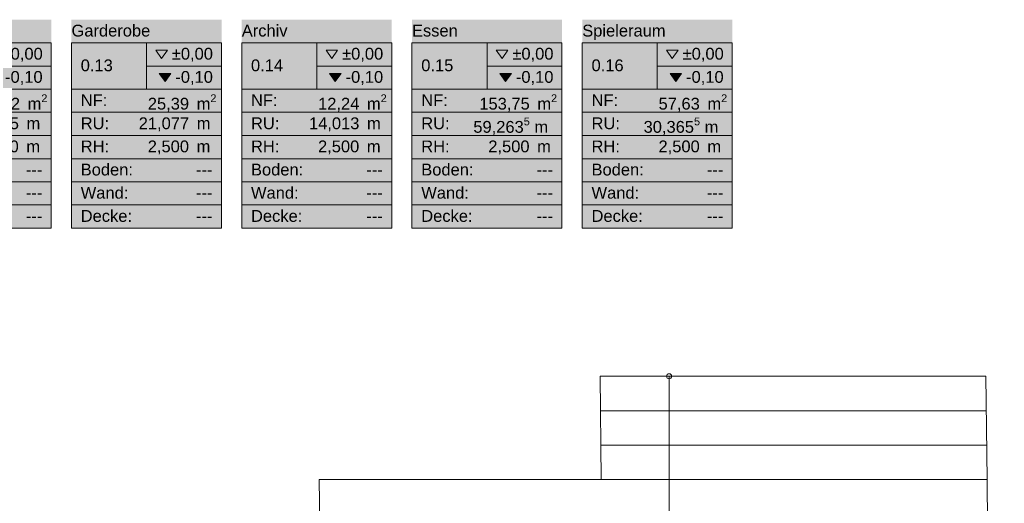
# Model space of a CAD drawing. Header units: metres. Extents: x -80 to 1923, y -189 to 69.
# Tile 39 of 256: x 875.57 to 890.17, y 38.34 to 45.52. Entities that reach past the tile are written whole.
import ezdxf
from ezdxf.enums import TextEntityAlignment as Align

# ---------------------------------------------------------------- set-up
doc = ezdxf.new("R2010")
doc.units = ezdxf.units.M
doc.header["$MEASUREMENT"] = 0
for name, color, linetype in [('00 Schraffuren', 7, 'Continuous'), ('40 Treppe', 7, 'Continuous'), ('80 Raum', 7, 'Continuous'), ('90 Allgemein Dokumentation', 7, 'Continuous'), ('Neubau_80 Raum', 7, 'Continuous')]:
    doc.layers.add(name, color=color, linetype=linetype)
doc.styles.add('ERSTELLTER_STIL_3', font='arial.ttf')
doc.styles.add('ERSTELLTER_STIL_6', font='arial.ttf')

# ---------------------------------------------------------------- blocks, each defined once
blk = doc.blocks.new('Spieleraum_0.16_49_1', base_point=(885.02, 43.974))
at = {"layer": 'Neubau_80 Raum', "linetype": 'Continuous', "lineweight": 0, "true_color": 0x272a1c}
blk.add_hatch(color=250, dxfattribs=at).paths.add_polyline_path([(883.907, 42.427), (886.132, 42.427), (886.132, 45.521), (883.907, 45.521)])
at = {"layer": 'Neubau_80 Raum', "linetype": 'Continuous', "lineweight": 0, "true_color": 0x000000}
blk.add_hatch(color=18, dxfattribs=at).paths.add_polyline_path([(885.209, 44.722), (885.295, 44.601), (885.381, 44.722)])
at = {"layer": 'Neubau_80 Raum', "color": 7, "linetype": 'Continuous', "lineweight": 9}
for p, q in [((886.132, 45.177), (883.907, 45.177)), ((883.907, 45.177), (883.907, 42.427)), ((883.907, 45.177), (886.132, 45.177)), ((883.907, 44.489), (883.907, 45.177)), ((885.02, 45.177), (885.02, 44.489)), ((886.132, 42.427), (886.132, 45.177)), ((886.132, 45.177), (886.132, 44.489)), ((885.02, 44.833), (886.132, 44.833)), ((886.132, 44.489), (883.907, 44.489)), ((883.907, 44.489), (886.132, 44.489)), ((883.907, 44.146), (883.907, 44.489)), ((886.132, 44.489), (886.132, 44.146)), ((886.132, 44.146), (883.907, 44.146)), ((883.907, 44.146), (886.132, 44.146)), ((883.907, 43.802), (883.907, 44.146)), ((886.132, 44.146), (886.132, 43.802)), ((886.132, 43.802), (883.907, 43.802)), ((883.907, 43.802), (886.132, 43.802)), ((883.907, 43.458), (883.907, 43.802)), ((886.132, 43.802), (886.132, 43.458)), ((886.132, 43.458), (883.907, 43.458)), ((883.907, 43.458), (886.132, 43.458)), ((883.907, 43.114), (883.907, 43.458)), ((886.132, 43.458), (886.132, 43.114)), ((886.132, 43.114), (883.907, 43.114)), ((883.907, 43.114), (886.132, 43.114)), ((883.907, 42.771), (883.907, 43.114)), ((886.132, 43.114), (886.132, 42.771)), ((886.132, 42.771), (883.907, 42.771)), ((883.907, 42.771), (886.132, 42.771)), ((883.907, 42.427), (883.907, 42.771)), ((886.132, 42.771), (886.132, 42.427)), ((883.907, 42.427), (886.132, 42.427)), ((886.132, 42.427), (883.907, 42.427))]:
    blk.add_line(p, q, dxfattribs=at)
at = {"layer": 'Neubau_80 Raum', "color": 7, "linetype": 'Continuous', "lineweight": 13, "flags": 128}
for points in [[(885.157, 45.066), (885.243, 44.944), (885.329, 45.066)], [(885.209, 44.722), (885.295, 44.601), (885.381, 44.722)]]:
    blk.add_lwpolyline(points, close=True, dxfattribs=at)
at = {"layer": 'Neubau_80 Raum', "color": 7, "lineweight": 9, "char_height": 0.175, "attachment_point": 1, "style": 'ERSTELLTER_STIL_3'}
for s, insert in [('\\A1;{\\pql;\\pt0,0.05;\\fArial|b0|i0|c0|p0;\\W1.000000;±0,00\\fArial|b0|i0|c0|p0;\\W1.000000;\\A1{\\H.66x;\\S^  ;}\\fArial|b0|i0|c0|p0;\\W1.000000;\\fArial|b0|i0|c0|p0;\\W1.000000;\\A1{\\H.66x;\\S^  ;}}', (885.396, 45.103)), ('\\A1;{\\pql;\\pt0,0.05;\\fArial|b0|i0|c0|p0;\\W1.000000;-0,10\\fArial|b0|i0|c0|p0;\\W1.000000;\\A1{\\H.66x;\\S^  ;}\\fArial|b0|i0|c0|p0;\\W1.000000;\\fArial|b0|i0|c0|p0;\\W1.000000;\\A1{\\H.66x;\\S^  ;}}', (885.447, 44.759)), ('\\A1;{\\pql;\\pt0,0.05;\\fArial|b0|i0|c0|p0;\\W1.000000;57,63\\fArial|b0|i0|c0|p0;\\W1.000000;\\A1{\\H.66x;\\S^  ;}\\fArial|b0|i0|c0|p0;\\W1.000000; m\\fArial|b0|i0|c0|p0;\\W1.000000;\\A1{\\H.66x;\\S2^  ;}}', (885.039, 44.413)), ('\\A1;{\\pql;\\pt0,0.05;\\fArial|b0|i0|c0|p0;\\W1.000000;30,365\\fArial|b0|i0|c0|p0;\\W1.000000;\\A1{\\H.66x;\\S5^  ;}\\fArial|b0|i0|c0|p0;\\W1.000000; m\\fArial|b0|i0|c0|p0;\\W1.000000;\\A1{\\H.66x;\\S^  ;}}', (884.817, 44.069)), ('\\A1;{\\pql;\\pt0,0.05;\\fArial|b0|i0|c0|p0;\\W1.000000;2,500\\fArial|b0|i0|c0|p0;\\W1.000000;\\A1{\\H.66x;\\S^  ;}\\fArial|b0|i0|c0|p0;\\W1.000000; m\\fArial|b0|i0|c0|p0;\\W1.000000;\\A1{\\H.66x;\\S^  ;}}', (885.038, 43.728))]:
    blk.add_mtext(s, dxfattribs=dict(at, insert=insert))
at = {"layer": 'Neubau_80 Raum', "color": 7, "lineweight": 9}
for tag, style, p in [('ROOM_NAME', 'ERSTELLTER_STIL_6', (883.907, 45.446)), ('DUMMY_850', 'ERSTELLTER_STIL_6', (885.994, 45.486)), ('ROOM_NUMBER', 'ERSTELLTER_STIL_3', (884.045, 44.931)), ('measuredNetAreaCode', 'ERSTELLTER_STIL_3', (884.045, 44.415)), ('perimeterCode', 'ERSTELLTER_STIL_3', (884.045, 44.071)), ('ceilingHeightCode', 'ERSTELLTER_STIL_3', (884.045, 43.728)), ('measuredAreaCode', 'ERSTELLTER_STIL_3', (884.045, 43.384)), ('DUMMY_851_0', 'ERSTELLTER_STIL_3', (885.755, 43.384)), ('DUMMY_852', 'ERSTELLTER_STIL_3', (884.045, 43.04)), ('DUMMY_851_1', 'ERSTELLTER_STIL_3', (885.755, 43.04)), ('DUMMY_853', 'ERSTELLTER_STIL_3', (884.045, 42.696)), ('DUMMY_851_2', 'ERSTELLTER_STIL_3', (885.755, 42.696))]:
    blk.add_attdef(tag, text='', height=0.175, dxfattribs=dict(at, style=style)).set_placement(p, align=Align.TOP_LEFT)
blk = doc.blocks.new('Technik_0.12_50_1', base_point=(874.92, 43.974))
at = {"layer": '80 Raum', "linetype": 'Continuous', "lineweight": 0, "true_color": 0x2a303f}
blk.add_hatch(color=169, dxfattribs=at).paths.add_polyline_path([(873.808, 42.427), (876.033, 42.427), (876.033, 45.521), (873.808, 45.521)])
at = {"layer": '80 Raum', "linetype": 'Continuous', "lineweight": 0, "true_color": 0x000000}
blk.add_hatch(color=18, dxfattribs=at).paths.add_polyline_path([(875.11, 44.722), (875.196, 44.601), (875.282, 44.722)])
at = {"layer": '80 Raum', "color": 7, "linetype": 'Continuous', "lineweight": 9}
for p, q in [((876.033, 45.177), (873.808, 45.177)), ((873.808, 45.177), (873.808, 42.427)), ((873.808, 45.177), (876.033, 45.177)), ((873.808, 44.489), (873.808, 45.177)), ((874.92, 45.177), (874.92, 44.489)), ((876.033, 42.427), (876.033, 45.177)), ((876.033, 45.177), (876.033, 44.489)), ((874.92, 44.833), (876.033, 44.833)), ((876.033, 44.489), (873.808, 44.489)), ((873.808, 44.489), (876.033, 44.489)), ((873.808, 44.146), (873.808, 44.489)), ((876.033, 44.489), (876.033, 44.146)), ((876.033, 44.146), (873.808, 44.146)), ((873.808, 44.146), (876.033, 44.146)), ((873.808, 43.802), (873.808, 44.146)), ((876.033, 44.146), (876.033, 43.802)), ((876.033, 43.802), (873.808, 43.802)), ((873.808, 43.802), (876.033, 43.802)), ((873.808, 43.458), (873.808, 43.802)), ((876.033, 43.802), (876.033, 43.458)), ((876.033, 43.458), (873.808, 43.458)), ((873.808, 43.458), (876.033, 43.458)), ((873.808, 43.114), (873.808, 43.458)), ((876.033, 43.458), (876.033, 43.114)), ((876.033, 43.114), (873.808, 43.114)), ((873.808, 43.114), (876.033, 43.114)), ((873.808, 42.771), (873.808, 43.114)), ((876.033, 43.114), (876.033, 42.771)), ((876.033, 42.771), (873.808, 42.771)), ((873.808, 42.771), (876.033, 42.771)), ((873.808, 42.427), (873.808, 42.771)), ((876.033, 42.771), (876.033, 42.427)), ((873.808, 42.427), (876.033, 42.427)), ((876.033, 42.427), (873.808, 42.427))]:
    blk.add_line(p, q, dxfattribs=at)
at = {"layer": '80 Raum', "color": 7, "linetype": 'Continuous', "lineweight": 13, "flags": 128}
for points in [[(875.058, 45.066), (875.144, 44.944), (875.23, 45.066)], [(875.11, 44.722), (875.196, 44.601), (875.282, 44.722)]]:
    blk.add_lwpolyline(points, close=True, dxfattribs=at)
at = {"layer": '80 Raum', "color": 7, "lineweight": 9, "char_height": 0.175, "attachment_point": 1, "style": 'ERSTELLTER_STIL_3'}
for s, insert in [('\\A1;{\\pql;\\pt0,0.05;\\fArial|b0|i0|c0|p0;\\W1.000000;±0,00\\fArial|b0|i0|c0|p0;\\W1.000000;\\A1{\\H.66x;\\S^  ;}\\fArial|b0|i0|c0|p0;\\W1.000000;\\fArial|b0|i0|c0|p0;\\W1.000000;\\A1{\\H.66x;\\S^  ;}}', (875.297, 45.103)), ('\\A1;{\\pql;\\pt0,0.05;\\fArial|b0|i0|c0|p0;\\W1.000000;-0,10\\fArial|b0|i0|c0|p0;\\W1.000000;\\A1{\\H.66x;\\S^  ;}\\fArial|b0|i0|c0|p0;\\W1.000000;\\fArial|b0|i0|c0|p0;\\W1.000000;\\A1{\\H.66x;\\S^  ;}}', (875.348, 44.759)), ('\\A1;{\\pql;\\pt0,0.05;\\fArial|b0|i0|c0|p0;\\W1.000000;11,82\\fArial|b0|i0|c0|p0;\\W1.000000;\\A1{\\H.66x;\\S^  ;}\\fArial|b0|i0|c0|p0;\\W1.000000; m\\fArial|b0|i0|c0|p0;\\W1.000000;\\A1{\\H.66x;\\S2^  ;}}', (874.958, 44.413)), ('\\A1;{\\pql;\\pt0,0.05;\\fArial|b0|i0|c0|p0;\\W1.000000;13,785\\fArial|b0|i0|c0|p0;\\W1.000000;\\A1{\\H.66x;\\S^  ;}\\fArial|b0|i0|c0|p0;\\W1.000000; m\\fArial|b0|i0|c0|p0;\\W1.000000;\\A1{\\H.66x;\\S^  ;}}', (874.806, 44.071)), ('\\A1;{\\pql;\\pt0,0.05;\\fArial|b0|i0|c0|p0;\\W1.000000;2,500\\fArial|b0|i0|c0|p0;\\W1.000000;\\A1{\\H.66x;\\S^  ;}\\fArial|b0|i0|c0|p0;\\W1.000000; m\\fArial|b0|i0|c0|p0;\\W1.000000;\\A1{\\H.66x;\\S^  ;}}', (874.939, 43.728))]:
    blk.add_mtext(s, dxfattribs=dict(at, insert=insert))
at = {"layer": '80 Raum', "color": 7, "lineweight": 9}
for tag, style, p in [('ROOM_NAME', 'ERSTELLTER_STIL_6', (873.808, 45.446)), ('DUMMY_850', 'ERSTELLTER_STIL_6', (875.895, 45.486)), ('ROOM_NUMBER', 'ERSTELLTER_STIL_3', (873.946, 44.931)), ('measuredNetAreaCode', 'ERSTELLTER_STIL_3', (873.946, 44.415)), ('perimeterCode', 'ERSTELLTER_STIL_3', (873.946, 44.071)), ('ceilingHeightCode', 'ERSTELLTER_STIL_3', (873.946, 43.728)), ('measuredAreaCode', 'ERSTELLTER_STIL_3', (873.946, 43.384)), ('DUMMY_851_0', 'ERSTELLTER_STIL_3', (875.656, 43.384)), ('DUMMY_852', 'ERSTELLTER_STIL_3', (873.946, 43.04)), ('DUMMY_851_1', 'ERSTELLTER_STIL_3', (875.656, 43.04)), ('DUMMY_853', 'ERSTELLTER_STIL_3', (873.946, 42.696)), ('DUMMY_851_2', 'ERSTELLTER_STIL_3', (875.656, 42.696))]:
    blk.add_attdef(tag, text='', height=0.175, dxfattribs=dict(at, style=style)).set_placement(p, align=Align.TOP_LEFT)
blk = doc.blocks.new('Archiv_0.14_51_1', base_point=(879.97, 43.974))
at = {"layer": '80 Raum', "linetype": 'Continuous', "lineweight": 0, "true_color": 0x2a303f}
blk.add_hatch(color=169, dxfattribs=at).paths.add_polyline_path([(878.858, 42.427), (881.082, 42.427), (881.082, 45.521), (878.858, 45.521)])
at = {"layer": '80 Raum', "linetype": 'Continuous', "lineweight": 0, "true_color": 0x000000}
blk.add_hatch(color=18, dxfattribs=at).paths.add_polyline_path([(880.159, 44.722), (880.245, 44.601), (880.331, 44.722)])
at = {"layer": '80 Raum', "color": 7, "linetype": 'Continuous', "lineweight": 9}
for p, q in [((881.082, 45.177), (878.858, 45.177)), ((878.858, 45.177), (878.858, 42.427)), ((878.858, 45.177), (881.082, 45.177)), ((878.858, 44.489), (878.858, 45.177)), ((879.97, 45.177), (879.97, 44.489)), ((881.082, 42.427), (881.082, 45.177)), ((881.082, 45.177), (881.082, 44.489)), ((879.97, 44.833), (881.082, 44.833)), ((881.082, 44.489), (878.858, 44.489)), ((878.858, 44.489), (881.082, 44.489)), ((878.858, 44.146), (878.858, 44.489)), ((881.082, 44.489), (881.082, 44.146)), ((881.082, 44.146), (878.858, 44.146)), ((878.858, 44.146), (881.082, 44.146)), ((878.858, 43.802), (878.858, 44.146)), ((881.082, 44.146), (881.082, 43.802)), ((881.082, 43.802), (878.858, 43.802)), ((878.858, 43.802), (881.082, 43.802)), ((878.858, 43.458), (878.858, 43.802)), ((881.082, 43.802), (881.082, 43.458)), ((881.082, 43.458), (878.858, 43.458)), ((878.858, 43.458), (881.082, 43.458)), ((878.858, 43.114), (878.858, 43.458)), ((881.082, 43.458), (881.082, 43.114)), ((881.082, 43.114), (878.858, 43.114)), ((878.858, 43.114), (881.082, 43.114)), ((878.858, 42.771), (878.858, 43.114)), ((881.082, 43.114), (881.082, 42.771)), ((881.082, 42.771), (878.858, 42.771)), ((878.858, 42.771), (881.082, 42.771)), ((878.858, 42.427), (878.858, 42.771)), ((881.082, 42.771), (881.082, 42.427)), ((878.858, 42.427), (881.082, 42.427)), ((881.082, 42.427), (878.858, 42.427))]:
    blk.add_line(p, q, dxfattribs=at)
at = {"layer": '80 Raum', "color": 7, "linetype": 'Continuous', "lineweight": 13, "flags": 128}
for points in [[(880.108, 45.066), (880.193, 44.944), (880.279, 45.066)], [(880.159, 44.722), (880.245, 44.601), (880.331, 44.722)]]:
    blk.add_lwpolyline(points, close=True, dxfattribs=at)
at = {"layer": '80 Raum', "color": 7, "lineweight": 9, "char_height": 0.175, "attachment_point": 1, "style": 'ERSTELLTER_STIL_3'}
for s, insert in [('\\A1;{\\pql;\\pt0,0.05;\\fArial|b0|i0|c0|p0;\\W1.000000;±0,00\\fArial|b0|i0|c0|p0;\\W1.000000;\\A1{\\H.66x;\\S^  ;}\\fArial|b0|i0|c0|p0;\\W1.000000;\\fArial|b0|i0|c0|p0;\\W1.000000;\\A1{\\H.66x;\\S^  ;}}', (880.346, 45.103)), ('\\A1;{\\pql;\\pt0,0.05;\\fArial|b0|i0|c0|p0;\\W1.000000;-0,10\\fArial|b0|i0|c0|p0;\\W1.000000;\\A1{\\H.66x;\\S^  ;}\\fArial|b0|i0|c0|p0;\\W1.000000;\\fArial|b0|i0|c0|p0;\\W1.000000;\\A1{\\H.66x;\\S^  ;}}', (880.398, 44.759)), ('\\A1;{\\pql;\\pt0,0.05;\\fArial|b0|i0|c0|p0;\\W1.000000;12,24\\fArial|b0|i0|c0|p0;\\W1.000000;\\A1{\\H.66x;\\S^  ;}\\fArial|b0|i0|c0|p0;\\W1.000000; m\\fArial|b0|i0|c0|p0;\\W1.000000;\\A1{\\H.66x;\\S2^  ;}}', (879.99, 44.413)), ('\\A1;{\\pql;\\pt0,0.05;\\fArial|b0|i0|c0|p0;\\W1.000000;14,013\\fArial|b0|i0|c0|p0;\\W1.000000;\\A1{\\H.66x;\\S^  ;}\\fArial|b0|i0|c0|p0;\\W1.000000; m\\fArial|b0|i0|c0|p0;\\W1.000000;\\A1{\\H.66x;\\S^  ;}}', (879.855, 44.071)), ('\\A1;{\\pql;\\pt0,0.05;\\fArial|b0|i0|c0|p0;\\W1.000000;2,500\\fArial|b0|i0|c0|p0;\\W1.000000;\\A1{\\H.66x;\\S^  ;}\\fArial|b0|i0|c0|p0;\\W1.000000; m\\fArial|b0|i0|c0|p0;\\W1.000000;\\A1{\\H.66x;\\S^  ;}}', (879.989, 43.728))]:
    blk.add_mtext(s, dxfattribs=dict(at, insert=insert))
at = {"layer": '80 Raum', "color": 7, "lineweight": 9}
for tag, style, p in [('ROOM_NAME', 'ERSTELLTER_STIL_6', (878.858, 45.446)), ('DUMMY_850', 'ERSTELLTER_STIL_6', (880.945, 45.486)), ('ROOM_NUMBER', 'ERSTELLTER_STIL_3', (878.995, 44.931)), ('measuredNetAreaCode', 'ERSTELLTER_STIL_3', (878.995, 44.415)), ('perimeterCode', 'ERSTELLTER_STIL_3', (878.995, 44.071)), ('ceilingHeightCode', 'ERSTELLTER_STIL_3', (878.995, 43.728)), ('measuredAreaCode', 'ERSTELLTER_STIL_3', (878.995, 43.384)), ('DUMMY_851_0', 'ERSTELLTER_STIL_3', (880.705, 43.384)), ('DUMMY_852', 'ERSTELLTER_STIL_3', (878.995, 43.04)), ('DUMMY_851_1', 'ERSTELLTER_STIL_3', (880.705, 43.04)), ('DUMMY_853', 'ERSTELLTER_STIL_3', (878.995, 42.696)), ('DUMMY_851_2', 'ERSTELLTER_STIL_3', (880.705, 42.696))]:
    blk.add_attdef(tag, text='', height=0.175, dxfattribs=dict(at, style=style)).set_placement(p, align=Align.TOP_LEFT)
blk = doc.blocks.new('Garderobe_0.13_55_1', base_point=(877.445, 43.974))
at = {"layer": '80 Raum', "linetype": 'Continuous', "lineweight": 0, "true_color": 0x272a1c}
blk.add_hatch(color=250, dxfattribs=at).paths.add_polyline_path([(876.333, 42.427), (878.558, 42.427), (878.558, 45.521), (876.333, 45.521)])
at = {"layer": '80 Raum', "linetype": 'Continuous', "lineweight": 0, "true_color": 0x000000}
blk.add_hatch(color=18, dxfattribs=at).paths.add_polyline_path([(877.635, 44.722), (877.72, 44.601), (877.806, 44.722)])
at = {"layer": '80 Raum', "color": 7, "linetype": 'Continuous', "lineweight": 9}
for p, q in [((878.558, 45.177), (876.333, 45.177)), ((876.333, 45.177), (876.333, 42.427)), ((876.333, 45.177), (878.558, 45.177)), ((876.333, 44.489), (876.333, 45.177)), ((877.445, 45.177), (877.445, 44.489)), ((878.558, 42.427), (878.558, 45.177)), ((878.558, 45.177), (878.558, 44.489)), ((877.445, 44.833), (878.558, 44.833)), ((878.558, 44.489), (876.333, 44.489)), ((876.333, 44.489), (878.558, 44.489)), ((876.333, 44.146), (876.333, 44.489)), ((878.558, 44.489), (878.558, 44.146)), ((878.558, 44.146), (876.333, 44.146)), ((876.333, 44.146), (878.558, 44.146)), ((876.333, 43.802), (876.333, 44.146)), ((878.558, 44.146), (878.558, 43.802)), ((878.558, 43.802), (876.333, 43.802)), ((876.333, 43.802), (878.558, 43.802)), ((876.333, 43.458), (876.333, 43.802)), ((878.558, 43.802), (878.558, 43.458)), ((878.558, 43.458), (876.333, 43.458)), ((876.333, 43.458), (878.558, 43.458)), ((876.333, 43.114), (876.333, 43.458)), ((878.558, 43.458), (878.558, 43.114)), ((878.558, 43.114), (876.333, 43.114)), ((876.333, 43.114), (878.558, 43.114)), ((876.333, 42.771), (876.333, 43.114)), ((878.558, 43.114), (878.558, 42.771)), ((878.558, 42.771), (876.333, 42.771)), ((876.333, 42.771), (878.558, 42.771)), ((876.333, 42.427), (876.333, 42.771)), ((878.558, 42.771), (878.558, 42.427)), ((876.333, 42.427), (878.558, 42.427)), ((878.558, 42.427), (876.333, 42.427))]:
    blk.add_line(p, q, dxfattribs=at)
at = {"layer": '80 Raum', "color": 7, "linetype": 'Continuous', "lineweight": 13, "flags": 128}
for points in [[(877.583, 45.066), (877.669, 44.944), (877.755, 45.066)], [(877.635, 44.722), (877.72, 44.601), (877.806, 44.722)]]:
    blk.add_lwpolyline(points, close=True, dxfattribs=at)
at = {"layer": '80 Raum', "color": 7, "lineweight": 9, "char_height": 0.175, "attachment_point": 1, "style": 'ERSTELLTER_STIL_3'}
for s, insert in [('\\A1;{\\pql;\\pt0,0.05;\\fArial|b0|i0|c0|p0;\\W1.000000;±0,00\\fArial|b0|i0|c0|p0;\\W1.000000;\\A1{\\H.66x;\\S^  ;}\\fArial|b0|i0|c0|p0;\\W1.000000;\\fArial|b0|i0|c0|p0;\\W1.000000;\\A1{\\H.66x;\\S^  ;}}', (877.821, 45.103)), ('\\A1;{\\pql;\\pt0,0.05;\\fArial|b0|i0|c0|p0;\\W1.000000;-0,10\\fArial|b0|i0|c0|p0;\\W1.000000;\\A1{\\H.66x;\\S^  ;}\\fArial|b0|i0|c0|p0;\\W1.000000;\\fArial|b0|i0|c0|p0;\\W1.000000;\\A1{\\H.66x;\\S^  ;}}', (877.873, 44.759)), ('\\A1;{\\pql;\\pt0,0.05;\\fArial|b0|i0|c0|p0;\\W1.000000;25,39\\fArial|b0|i0|c0|p0;\\W1.000000;\\A1{\\H.66x;\\S^  ;}\\fArial|b0|i0|c0|p0;\\W1.000000; m\\fArial|b0|i0|c0|p0;\\W1.000000;\\A1{\\H.66x;\\S2^  ;}}', (877.465, 44.413)), ('\\A1;{\\pql;\\pt0,0.05;\\fArial|b0|i0|c0|p0;\\W1.000000;21,077\\fArial|b0|i0|c0|p0;\\W1.000000;\\A1{\\H.66x;\\S^  ;}\\fArial|b0|i0|c0|p0;\\W1.000000; m\\fArial|b0|i0|c0|p0;\\W1.000000;\\A1{\\H.66x;\\S^  ;}}', (877.33, 44.071)), ('\\A1;{\\pql;\\pt0,0.05;\\fArial|b0|i0|c0|p0;\\W1.000000;2,500\\fArial|b0|i0|c0|p0;\\W1.000000;\\A1{\\H.66x;\\S^  ;}\\fArial|b0|i0|c0|p0;\\W1.000000; m\\fArial|b0|i0|c0|p0;\\W1.000000;\\A1{\\H.66x;\\S^  ;}}', (877.464, 43.728))]:
    blk.add_mtext(s, dxfattribs=dict(at, insert=insert))
at = {"layer": '80 Raum', "color": 7, "lineweight": 9}
for tag, style, p in [('ROOM_NAME', 'ERSTELLTER_STIL_6', (876.333, 45.446)), ('DUMMY_850', 'ERSTELLTER_STIL_6', (878.42, 45.486)), ('ROOM_NUMBER', 'ERSTELLTER_STIL_3', (876.47, 44.931)), ('measuredNetAreaCode', 'ERSTELLTER_STIL_3', (876.47, 44.415)), ('perimeterCode', 'ERSTELLTER_STIL_3', (876.47, 44.071)), ('ceilingHeightCode', 'ERSTELLTER_STIL_3', (876.47, 43.728)), ('measuredAreaCode', 'ERSTELLTER_STIL_3', (876.47, 43.384)), ('DUMMY_851_0', 'ERSTELLTER_STIL_3', (878.18, 43.384)), ('DUMMY_852', 'ERSTELLTER_STIL_3', (876.47, 43.04)), ('DUMMY_851_1', 'ERSTELLTER_STIL_3', (878.18, 43.04)), ('DUMMY_853', 'ERSTELLTER_STIL_3', (876.47, 42.696)), ('DUMMY_851_2', 'ERSTELLTER_STIL_3', (878.18, 42.696))]:
    blk.add_attdef(tag, text='', height=0.175, dxfattribs=dict(at, style=style)).set_placement(p, align=Align.TOP_LEFT)
blk = doc.blocks.new('Essen _0.15_68_1', base_point=(882.495, 43.974))
at = {"layer": 'Neubau_80 Raum', "linetype": 'Continuous', "lineweight": 0, "true_color": 0x272a1c}
blk.add_hatch(color=250, dxfattribs=at).paths.add_polyline_path([(881.382, 42.427), (883.607, 42.427), (883.607, 45.521), (881.382, 45.521)])
at = {"layer": 'Neubau_80 Raum', "linetype": 'Continuous', "lineweight": 0, "true_color": 0x000000}
blk.add_hatch(color=18, dxfattribs=at).paths.add_polyline_path([(882.684, 44.722), (882.77, 44.601), (882.856, 44.722)])
at = {"layer": 'Neubau_80 Raum', "color": 7, "linetype": 'Continuous', "lineweight": 9}
for p, q in [((883.607, 45.177), (881.382, 45.177)), ((881.382, 45.177), (881.382, 42.427)), ((881.382, 45.177), (883.607, 45.177)), ((881.382, 44.489), (881.382, 45.177)), ((882.495, 45.177), (882.495, 44.489)), ((883.607, 42.427), (883.607, 45.177)), ((883.607, 45.177), (883.607, 44.489)), ((882.495, 44.833), (883.607, 44.833)), ((883.607, 44.489), (881.382, 44.489)), ((881.382, 44.489), (883.607, 44.489)), ((881.382, 44.146), (881.382, 44.489)), ((883.607, 44.489), (883.607, 44.146)), ((883.607, 44.146), (881.382, 44.146)), ((881.382, 44.146), (883.607, 44.146)), ((881.382, 43.802), (881.382, 44.146)), ((883.607, 44.146), (883.607, 43.802)), ((883.607, 43.802), (881.382, 43.802)), ((881.382, 43.802), (883.607, 43.802)), ((881.382, 43.458), (881.382, 43.802)), ((883.607, 43.802), (883.607, 43.458)), ((883.607, 43.458), (881.382, 43.458)), ((881.382, 43.458), (883.607, 43.458)), ((881.382, 43.114), (881.382, 43.458)), ((883.607, 43.458), (883.607, 43.114)), ((883.607, 43.114), (881.382, 43.114)), ((881.382, 43.114), (883.607, 43.114)), ((881.382, 42.771), (881.382, 43.114)), ((883.607, 43.114), (883.607, 42.771)), ((883.607, 42.771), (881.382, 42.771)), ((881.382, 42.771), (883.607, 42.771)), ((881.382, 42.427), (881.382, 42.771)), ((883.607, 42.771), (883.607, 42.427)), ((881.382, 42.427), (883.607, 42.427)), ((883.607, 42.427), (881.382, 42.427))]:
    blk.add_line(p, q, dxfattribs=at)
at = {"layer": 'Neubau_80 Raum', "color": 7, "linetype": 'Continuous', "lineweight": 13, "flags": 128}
for points in [[(882.632, 45.066), (882.718, 44.944), (882.804, 45.066)], [(882.684, 44.722), (882.77, 44.601), (882.856, 44.722)]]:
    blk.add_lwpolyline(points, close=True, dxfattribs=at)
at = {"layer": 'Neubau_80 Raum', "color": 7, "lineweight": 9, "char_height": 0.175, "attachment_point": 1, "style": 'ERSTELLTER_STIL_3'}
for s, insert in [('\\A1;{\\pql;\\pt0,0.05;\\fArial|b0|i0|c0|p0;\\W1.000000;±0,00\\fArial|b0|i0|c0|p0;\\W1.000000;\\A1{\\H.66x;\\S^  ;}\\fArial|b0|i0|c0|p0;\\W1.000000;\\fArial|b0|i0|c0|p0;\\W1.000000;\\A1{\\H.66x;\\S^  ;}}', (882.871, 45.103)), ('\\A1;{\\pql;\\pt0,0.05;\\fArial|b0|i0|c0|p0;\\W1.000000;-0,10\\fArial|b0|i0|c0|p0;\\W1.000000;\\A1{\\H.66x;\\S^  ;}\\fArial|b0|i0|c0|p0;\\W1.000000;\\fArial|b0|i0|c0|p0;\\W1.000000;\\A1{\\H.66x;\\S^  ;}}', (882.923, 44.759)), ('\\A1;{\\pql;\\pt0,0.05;\\fArial|b0|i0|c0|p0;\\W1.000000;153,75\\fArial|b0|i0|c0|p0;\\W1.000000;\\A1{\\H.66x;\\S^  ;}\\fArial|b0|i0|c0|p0;\\W1.000000; m\\fArial|b0|i0|c0|p0;\\W1.000000;\\A1{\\H.66x;\\S2^  ;}}', (882.381, 44.413)), ('\\A1;{\\pql;\\pt0,0.05;\\fArial|b0|i0|c0|p0;\\W1.000000;59,263\\fArial|b0|i0|c0|p0;\\W1.000000;\\A1{\\H.66x;\\S5^  ;}\\fArial|b0|i0|c0|p0;\\W1.000000; m\\fArial|b0|i0|c0|p0;\\W1.000000;\\A1{\\H.66x;\\S^  ;}}', (882.292, 44.069)), ('\\A1;{\\pql;\\pt0,0.05;\\fArial|b0|i0|c0|p0;\\W1.000000;2,500\\fArial|b0|i0|c0|p0;\\W1.000000;\\A1{\\H.66x;\\S^  ;}\\fArial|b0|i0|c0|p0;\\W1.000000; m\\fArial|b0|i0|c0|p0;\\W1.000000;\\A1{\\H.66x;\\S^  ;}}', (882.514, 43.728))]:
    blk.add_mtext(s, dxfattribs=dict(at, insert=insert))
at = {"layer": 'Neubau_80 Raum', "color": 7, "lineweight": 9}
for tag, style, p in [('ROOM_NAME', 'ERSTELLTER_STIL_6', (881.382, 45.446)), ('DUMMY_850', 'ERSTELLTER_STIL_6', (883.47, 45.486)), ('ROOM_NUMBER', 'ERSTELLTER_STIL_3', (881.52, 44.931)), ('measuredNetAreaCode', 'ERSTELLTER_STIL_3', (881.52, 44.415)), ('perimeterCode', 'ERSTELLTER_STIL_3', (881.52, 44.071)), ('ceilingHeightCode', 'ERSTELLTER_STIL_3', (881.52, 43.728)), ('measuredAreaCode', 'ERSTELLTER_STIL_3', (881.52, 43.384)), ('DUMMY_851_0', 'ERSTELLTER_STIL_3', (883.23, 43.384)), ('DUMMY_852', 'ERSTELLTER_STIL_3', (881.52, 43.04)), ('DUMMY_851_1', 'ERSTELLTER_STIL_3', (883.23, 43.04)), ('DUMMY_853', 'ERSTELLTER_STIL_3', (881.52, 42.696)), ('DUMMY_851_2', 'ERSTELLTER_STIL_3', (883.23, 42.696))]:
    blk.add_attdef(tag, text='', height=0.175, dxfattribs=dict(at, style=style)).set_placement(p, align=Align.TOP_LEFT)

msp = doc.modelspace()

# ---------------------------------------------------------------- linework, layer by layer
at = {"layer": '00 Schraffuren', "color": 7, "linetype": 'Continuous', "lineweight": 9}
msp.add_line((885.195, 40.23), (885.195, 36.745), dxfattribs=at)
at = {"layer": '40 Treppe', "color": 7, "linetype": 'Continuous', "lineweight": 9}
msp.add_lwpolyline([(885.195, 40.268, 1), (885.195, 40.193, 1)], format="xyb", close=True, dxfattribs=at)
at = {"layer": '90 Allgemein Dokumentation', "color": 7, "linetype": 'Continuous', "lineweight": 9}
for p, q in [((889.892, 40.23), (884.171, 40.23)), ((884.187, 38.697), (884.171, 40.23)), ((889.91, 38.697), (889.892, 40.23)), ((889.898, 39.719), (884.176, 39.719)), ((889.904, 39.208), (884.182, 39.208)), ((889.91, 38.697), (880.008, 38.697)), ((880.008, 38.697), (880.046, 35.184)), ((890.166, 16.509), (889.91, 38.697))]:
    msp.add_line(p, q, dxfattribs=at)

# ---------------------------------------------------------------- block references
at = {"layer": '80 Raum', "color": 7, "linetype": 'Continuous', "lineweight": 13}
ref = msp.add_blockref('Technik_0.12_50_1', (874.92, 43.974), dxfattribs=at)
ref.add_attrib('ROOM_NAME', 'Technik', dxfattribs={"color": 7, "lineweight": 9, "height": 0.175, "style": 'ERSTELLTER_STIL_6'}).set_placement((873.808, 45.446), align=Align.TOP_LEFT)
ref.add_attrib('ROOM_NUMBER', '0.12', dxfattribs={"color": 7, "lineweight": 9, "height": 0.175, "style": 'ERSTELLTER_STIL_3'}).set_placement((873.946, 44.931), align=Align.TOP_LEFT)
ref.add_attrib('measuredAreaCode', 'Boden: ', dxfattribs={"color": 7, "lineweight": 9, "height": 0.175, "style": 'ERSTELLTER_STIL_3'}).set_placement((873.946, 43.384), align=Align.TOP_LEFT)
ref.add_attrib('measuredNetAreaCode', 'NF: ', dxfattribs={"color": 7, "lineweight": 9, "height": 0.175, "style": 'ERSTELLTER_STIL_3'}).set_placement((873.946, 44.415), align=Align.TOP_LEFT)
ref.add_attrib('perimeterCode', 'RU: ', dxfattribs={"color": 7, "lineweight": 9, "height": 0.175, "style": 'ERSTELLTER_STIL_3'}).set_placement((873.946, 44.071), align=Align.TOP_LEFT)
ref.add_attrib('ceilingHeightCode', 'RH: ', dxfattribs={"color": 7, "lineweight": 9, "height": 0.175, "style": 'ERSTELLTER_STIL_3'}).set_placement((873.946, 43.728), align=Align.TOP_LEFT)
ref.add_attrib('DUMMY_851', '---', dxfattribs={"color": 7, "lineweight": 9, "height": 0.175, "style": 'ERSTELLTER_STIL_3'}).set_placement((875.656, 43.384), align=Align.TOP_LEFT)
ref.add_attrib('DUMMY_851_1', '---', dxfattribs={"color": 7, "lineweight": 9, "height": 0.175, "style": 'ERSTELLTER_STIL_3'}).set_placement((875.656, 43.04), align=Align.TOP_LEFT)
ref.add_attrib('DUMMY_851_2', '---', dxfattribs={"color": 7, "lineweight": 9, "height": 0.175, "style": 'ERSTELLTER_STIL_3'}).set_placement((875.656, 42.696), align=Align.TOP_LEFT)
ref.add_attrib('DUMMY_852', 'Wand: ', dxfattribs={"color": 7, "lineweight": 9, "height": 0.175, "style": 'ERSTELLTER_STIL_3'}).set_placement((873.946, 43.04), align=Align.TOP_LEFT)
ref.add_attrib('DUMMY_853', 'Decke: ', dxfattribs={"color": 7, "lineweight": 9, "height": 0.175, "style": 'ERSTELLTER_STIL_3'}).set_placement((873.946, 42.696), align=Align.TOP_LEFT)
ref = msp.add_blockref('Garderobe_0.13_55_1', (877.445, 43.974), dxfattribs=at)
ref.add_attrib('ROOM_NAME', 'Garderobe', dxfattribs={"color": 7, "lineweight": 9, "height": 0.175, "style": 'ERSTELLTER_STIL_6'}).set_placement((876.333, 45.446), align=Align.TOP_LEFT)
ref.add_attrib('ROOM_NUMBER', '0.13', dxfattribs={"color": 7, "lineweight": 9, "height": 0.175, "style": 'ERSTELLTER_STIL_3'}).set_placement((876.47, 44.931), align=Align.TOP_LEFT)
ref.add_attrib('measuredAreaCode', 'Boden: ', dxfattribs={"color": 7, "lineweight": 9, "height": 0.175, "style": 'ERSTELLTER_STIL_3'}).set_placement((876.47, 43.384), align=Align.TOP_LEFT)
ref.add_attrib('measuredNetAreaCode', 'NF: ', dxfattribs={"color": 7, "lineweight": 9, "height": 0.175, "style": 'ERSTELLTER_STIL_3'}).set_placement((876.47, 44.415), align=Align.TOP_LEFT)
ref.add_attrib('perimeterCode', 'RU: ', dxfattribs={"color": 7, "lineweight": 9, "height": 0.175, "style": 'ERSTELLTER_STIL_3'}).set_placement((876.47, 44.071), align=Align.TOP_LEFT)
ref.add_attrib('ceilingHeightCode', 'RH: ', dxfattribs={"color": 7, "lineweight": 9, "height": 0.175, "style": 'ERSTELLTER_STIL_3'}).set_placement((876.47, 43.728), align=Align.TOP_LEFT)
ref.add_attrib('DUMMY_851', '---', dxfattribs={"color": 7, "lineweight": 9, "height": 0.175, "style": 'ERSTELLTER_STIL_3'}).set_placement((878.18, 43.384), align=Align.TOP_LEFT)
ref.add_attrib('DUMMY_851_1', '---', dxfattribs={"color": 7, "lineweight": 9, "height": 0.175, "style": 'ERSTELLTER_STIL_3'}).set_placement((878.18, 43.04), align=Align.TOP_LEFT)
ref.add_attrib('DUMMY_851_2', '---', dxfattribs={"color": 7, "lineweight": 9, "height": 0.175, "style": 'ERSTELLTER_STIL_3'}).set_placement((878.18, 42.696), align=Align.TOP_LEFT)
ref.add_attrib('DUMMY_852', 'Wand: ', dxfattribs={"color": 7, "lineweight": 9, "height": 0.175, "style": 'ERSTELLTER_STIL_3'}).set_placement((876.47, 43.04), align=Align.TOP_LEFT)
ref.add_attrib('DUMMY_853', 'Decke: ', dxfattribs={"color": 7, "lineweight": 9, "height": 0.175, "style": 'ERSTELLTER_STIL_3'}).set_placement((876.47, 42.696), align=Align.TOP_LEFT)
ref = msp.add_blockref('Archiv_0.14_51_1', (879.97, 43.974), dxfattribs=at)
ref.add_attrib('ROOM_NAME', 'Archiv', dxfattribs={"color": 7, "lineweight": 9, "height": 0.175, "style": 'ERSTELLTER_STIL_6'}).set_placement((878.858, 45.446), align=Align.TOP_LEFT)
ref.add_attrib('ROOM_NUMBER', '0.14', dxfattribs={"color": 7, "lineweight": 9, "height": 0.175, "style": 'ERSTELLTER_STIL_3'}).set_placement((878.995, 44.931), align=Align.TOP_LEFT)
ref.add_attrib('measuredAreaCode', 'Boden: ', dxfattribs={"color": 7, "lineweight": 9, "height": 0.175, "style": 'ERSTELLTER_STIL_3'}).set_placement((878.995, 43.384), align=Align.TOP_LEFT)
ref.add_attrib('measuredNetAreaCode', 'NF: ', dxfattribs={"color": 7, "lineweight": 9, "height": 0.175, "style": 'ERSTELLTER_STIL_3'}).set_placement((878.995, 44.415), align=Align.TOP_LEFT)
ref.add_attrib('perimeterCode', 'RU: ', dxfattribs={"color": 7, "lineweight": 9, "height": 0.175, "style": 'ERSTELLTER_STIL_3'}).set_placement((878.995, 44.071), align=Align.TOP_LEFT)
ref.add_attrib('ceilingHeightCode', 'RH: ', dxfattribs={"color": 7, "lineweight": 9, "height": 0.175, "style": 'ERSTELLTER_STIL_3'}).set_placement((878.995, 43.728), align=Align.TOP_LEFT)
ref.add_attrib('DUMMY_851', '---', dxfattribs={"color": 7, "lineweight": 9, "height": 0.175, "style": 'ERSTELLTER_STIL_3'}).set_placement((880.705, 43.384), align=Align.TOP_LEFT)
ref.add_attrib('DUMMY_851_1', '---', dxfattribs={"color": 7, "lineweight": 9, "height": 0.175, "style": 'ERSTELLTER_STIL_3'}).set_placement((880.705, 43.04), align=Align.TOP_LEFT)
ref.add_attrib('DUMMY_851_2', '---', dxfattribs={"color": 7, "lineweight": 9, "height": 0.175, "style": 'ERSTELLTER_STIL_3'}).set_placement((880.705, 42.696), align=Align.TOP_LEFT)
ref.add_attrib('DUMMY_852', 'Wand: ', dxfattribs={"color": 7, "lineweight": 9, "height": 0.175, "style": 'ERSTELLTER_STIL_3'}).set_placement((878.995, 43.04), align=Align.TOP_LEFT)
ref.add_attrib('DUMMY_853', 'Decke: ', dxfattribs={"color": 7, "lineweight": 9, "height": 0.175, "style": 'ERSTELLTER_STIL_3'}).set_placement((878.995, 42.696), align=Align.TOP_LEFT)
at = {"layer": 'Neubau_80 Raum', "color": 7, "linetype": 'Continuous', "lineweight": 13}
ref = msp.add_blockref('Essen _0.15_68_1', (882.495, 43.974), dxfattribs=at)
ref.add_attrib('ROOM_NAME', 'Essen ', dxfattribs={"color": 7, "lineweight": 9, "height": 0.175, "style": 'ERSTELLTER_STIL_6'}).set_placement((881.382, 45.446), align=Align.TOP_LEFT)
ref.add_attrib('ROOM_NUMBER', '0.15', dxfattribs={"color": 7, "lineweight": 9, "height": 0.175, "style": 'ERSTELLTER_STIL_3'}).set_placement((881.52, 44.931), align=Align.TOP_LEFT)
ref.add_attrib('measuredAreaCode', 'Boden: ', dxfattribs={"color": 7, "lineweight": 9, "height": 0.175, "style": 'ERSTELLTER_STIL_3'}).set_placement((881.52, 43.384), align=Align.TOP_LEFT)
ref.add_attrib('measuredNetAreaCode', 'NF: ', dxfattribs={"color": 7, "lineweight": 9, "height": 0.175, "style": 'ERSTELLTER_STIL_3'}).set_placement((881.52, 44.415), align=Align.TOP_LEFT)
ref.add_attrib('perimeterCode', 'RU: ', dxfattribs={"color": 7, "lineweight": 9, "height": 0.175, "style": 'ERSTELLTER_STIL_3'}).set_placement((881.52, 44.071), align=Align.TOP_LEFT)
ref.add_attrib('ceilingHeightCode', 'RH: ', dxfattribs={"color": 7, "lineweight": 9, "height": 0.175, "style": 'ERSTELLTER_STIL_3'}).set_placement((881.52, 43.728), align=Align.TOP_LEFT)
ref.add_attrib('DUMMY_851', '---', dxfattribs={"color": 7, "lineweight": 9, "height": 0.175, "style": 'ERSTELLTER_STIL_3'}).set_placement((883.23, 43.384), align=Align.TOP_LEFT)
ref.add_attrib('DUMMY_851_1', '---', dxfattribs={"color": 7, "lineweight": 9, "height": 0.175, "style": 'ERSTELLTER_STIL_3'}).set_placement((883.23, 43.04), align=Align.TOP_LEFT)
ref.add_attrib('DUMMY_851_2', '---', dxfattribs={"color": 7, "lineweight": 9, "height": 0.175, "style": 'ERSTELLTER_STIL_3'}).set_placement((883.23, 42.696), align=Align.TOP_LEFT)
ref.add_attrib('DUMMY_852', 'Wand: ', dxfattribs={"color": 7, "lineweight": 9, "height": 0.175, "style": 'ERSTELLTER_STIL_3'}).set_placement((881.52, 43.04), align=Align.TOP_LEFT)
ref.add_attrib('DUMMY_853', 'Decke: ', dxfattribs={"color": 7, "lineweight": 9, "height": 0.175, "style": 'ERSTELLTER_STIL_3'}).set_placement((881.52, 42.696), align=Align.TOP_LEFT)
ref = msp.add_blockref('Spieleraum_0.16_49_1', (885.02, 43.974), dxfattribs=at)
ref.add_attrib('ROOM_NAME', 'Spieleraum', dxfattribs={"color": 7, "lineweight": 9, "height": 0.175, "style": 'ERSTELLTER_STIL_6'}).set_placement((883.907, 45.446), align=Align.TOP_LEFT)
ref.add_attrib('ROOM_NUMBER', '0.16', dxfattribs={"color": 7, "lineweight": 9, "height": 0.175, "style": 'ERSTELLTER_STIL_3'}).set_placement((884.045, 44.931), align=Align.TOP_LEFT)
ref.add_attrib('measuredAreaCode', 'Boden: ', dxfattribs={"color": 7, "lineweight": 9, "height": 0.175, "style": 'ERSTELLTER_STIL_3'}).set_placement((884.045, 43.384), align=Align.TOP_LEFT)
ref.add_attrib('measuredNetAreaCode', 'NF: ', dxfattribs={"color": 7, "lineweight": 9, "height": 0.175, "style": 'ERSTELLTER_STIL_3'}).set_placement((884.045, 44.415), align=Align.TOP_LEFT)
ref.add_attrib('perimeterCode', 'RU: ', dxfattribs={"color": 7, "lineweight": 9, "height": 0.175, "style": 'ERSTELLTER_STIL_3'}).set_placement((884.045, 44.071), align=Align.TOP_LEFT)
ref.add_attrib('ceilingHeightCode', 'RH: ', dxfattribs={"color": 7, "lineweight": 9, "height": 0.175, "style": 'ERSTELLTER_STIL_3'}).set_placement((884.045, 43.728), align=Align.TOP_LEFT)
ref.add_attrib('DUMMY_851', '---', dxfattribs={"color": 7, "lineweight": 9, "height": 0.175, "style": 'ERSTELLTER_STIL_3'}).set_placement((885.755, 43.384), align=Align.TOP_LEFT)
ref.add_attrib('DUMMY_851_1', '---', dxfattribs={"color": 7, "lineweight": 9, "height": 0.175, "style": 'ERSTELLTER_STIL_3'}).set_placement((885.755, 43.04), align=Align.TOP_LEFT)
ref.add_attrib('DUMMY_851_2', '---', dxfattribs={"color": 7, "lineweight": 9, "height": 0.175, "style": 'ERSTELLTER_STIL_3'}).set_placement((885.755, 42.696), align=Align.TOP_LEFT)
ref.add_attrib('DUMMY_852', 'Wand: ', dxfattribs={"color": 7, "lineweight": 9, "height": 0.175, "style": 'ERSTELLTER_STIL_3'}).set_placement((884.045, 43.04), align=Align.TOP_LEFT)
ref.add_attrib('DUMMY_853', 'Decke: ', dxfattribs={"color": 7, "lineweight": 9, "height": 0.175, "style": 'ERSTELLTER_STIL_3'}).set_placement((884.045, 42.696), align=Align.TOP_LEFT)

doc.saveas('drawing.dxf')
